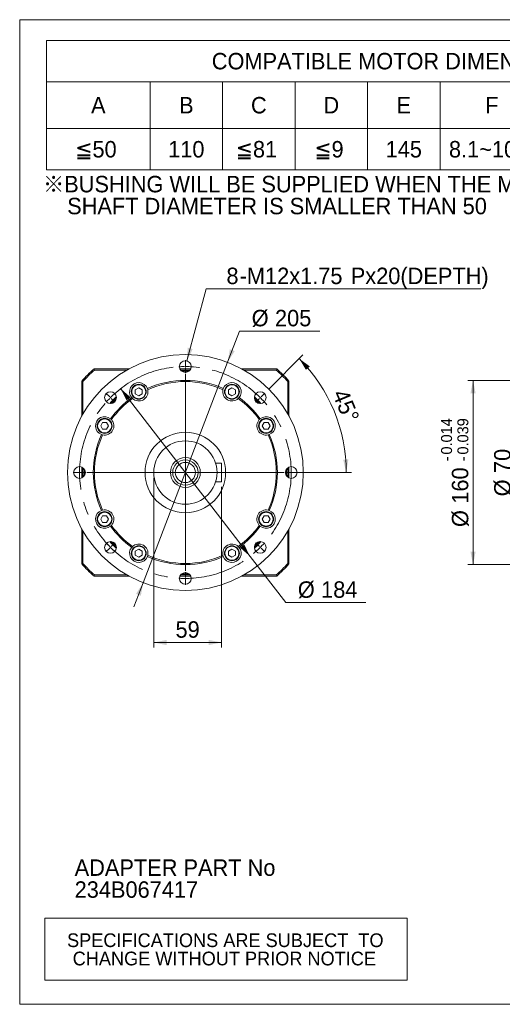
# Model space of a CAD drawing. Header units: millimetres. Extents: x 45 to 1292, y 45 to 900.
# Tile 1 of 4: x 45 to 464, y 45 to 900. Entities that reach past the tile are written whole.
import ezdxf

# ---------------------------------------------------------------- set-up
doc = ezdxf.new("R2010")
doc.units = ezdxf.units.MM
doc.header["$LTSCALE"] = 4.5
doc.linetypes.add('CENTERX2', pattern=[20.32, 12.7, -2.54, 2.54, -2.54])
doc.styles.add('SLDTEXTSTYLE0', font='ARIAL.TTF', dxfattribs={"width": 0.948})
doc.styles.add('SLDTEXTSTYLE4', font='ARIAL.TTF', dxfattribs={"width": 0.948, "bigfont": 'bigfont'})
doc.styles.add('SLDTEXTSTYLE5', font='MINGLIU.TTC', dxfattribs={"bigfont": 'bigfont'})
doc.dimstyles.new('SLDDIMSTYLE2', dxfattribs={"dimtxt": 13.868921, "dimasz": 11.25, "dimexe": 0, "dimexo": 0.0625, "dimgap": 3.46723, "dimtad": 1, "dimdec": 4, "dimrnd": 1e-09, "dimzin": 12, "dimdsep": 46, "dimtxsty": 'SLDTEXTSTYLE0', "dimsah": 1, "dimcen": 0.09, "dimadec": 0, "dimazin": 0, "dimtfac": 1, "dimtdec": 4, "dimtofl": 0, "dimtmove": 0, "dimatfit": 3, "dimfxl": 0, "dimtolj": 1, "dimtzin": 12, "dimarcsym": 0})
doc.dimstyles.new('SLDDIMSTYLE3', dxfattribs={"dimtxt": 13.868921, "dimasz": 11.25, "dimexe": 0, "dimexo": 0.0625, "dimgap": 3.46723, "dimtad": 1, "dimdec": 4, "dimrnd": 1e-09, "dimzin": 12, "dimdsep": 46, "dimtxsty": 'SLDTEXTSTYLE0', "dimsah": 1, "dimcen": 0.09, "dimadec": 0, "dimazin": 0, "dimtol": 1, "dimtp": -0.014, "dimtm": 0.039, "dimtfac": 1, "dimtdec": 3, "dimtofl": 0, "dimtmove": 0, "dimatfit": 3, "dimfxl": 0, "dimtolj": 1, "dimarcsym": 0})
doc.dimstyles.new('SLDDIMSTYLE6', dxfattribs={"dimtxt": 13.868921, "dimasz": 11.25, "dimexe": 0, "dimexo": 0.0625, "dimgap": 3.46723, "dimtad": 0, "dimtih": 1, "dimtoh": 1, "dimdec": 4, "dimrnd": 1e-09, "dimzin": 12, "dimdsep": 46, "dimtxsty": 'SLDTEXTSTYLE0', "dimsah": 1, "dimcen": 0.09, "dimadec": 0, "dimazin": 0, "dimtfac": 1, "dimtdec": 4, "dimtmove": 0, "dimatfit": 3, "dimfxl": 0, "dimtolj": 1, "dimtzin": 12, "dimarcsym": 0})
doc.dimstyles.new('SLDDIMSTYLE7', dxfattribs={"dimtxt": 13.868921, "dimasz": 11.25, "dimexe": 0, "dimexo": 0.0625, "dimgap": 3.46723, "dimtad": 0, "dimtih": 1, "dimtoh": 1, "dimdec": 0, "dimrnd": 1e-09, "dimzin": 12, "dimdsep": 46, "dimtxsty": 'SLDTEXTSTYLE0', "dimsah": 1, "dimcen": 0.09, "dimadec": 0, "dimazin": 0, "dimtfac": 1, "dimtdec": 4, "dimtofl": 0, "dimtmove": 0, "dimatfit": 3, "dimfxl": 0, "dimtolj": 1, "dimtzin": 12, "dimarcsym": 0})
doc.dimstyles.new('SLDDIMSTYLE8', dxfattribs={"dimtxt": 13.868921, "dimasz": 11.25, "dimexe": 0, "dimexo": 0.0625, "dimgap": 3.46723, "dimtad": 1, "dimdec": 4, "dimlfac": 4.5, "dimzin": 12, "dimdsep": 46, "dimtxsty": 'SLDTEXTSTYLE0', "dimsah": 1, "dimcen": 0.09, "dimadec": 4, "dimazin": 0, "dimtfac": 1, "dimtdec": 4, "dimtofl": 0, "dimtmove": 0, "dimatfit": 3, "dimfxl": 0, "dimtolj": 1, "dimtzin": 12, "dimarcsym": 0})

# ---------------------------------------------------------------- blocks, each defined once
blk = doc.blocks.new('SW_NOTE_0')
at = {"color": 0, "linetype": 'Continuous', "lineweight": 0, "attachment_point": 1, "style": 'SLDTEXTSTYLE0'}
for s, insert, char_height in [('ADAPTER PART No', (0, 18.42), 14.2875), ('234B067417', (0, -0.63), 14.287)]:
    blk.add_mtext(s, dxfattribs=dict(at, insert=insert, char_height=char_height))
blk = doc.blocks.new('SW_NOTE_1')
at = {"color": 0, "linetype": 'Continuous', "lineweight": 0, "char_height": 14.2875, "attachment_point": 1}
for s, insert, style in [('\\M+181A6BUSHING WILL BE SUPPLIED WHEN THE MOTOR', (0, 18.42), 'SLDTEXTSTYLE4'), ('    SHAFT DIAMETER IS SMALLER THAN 50', (0, -0.63), 'SLDTEXTSTYLE0')]:
    blk.add_mtext(s, dxfattribs=dict(at, insert=insert, style=style))
blk = doc.blocks.new('SW_TABLEANNOTATION_0')
at = {"color": 0, "linetype": 'Continuous', "lineweight": 0}
for p, q in [((0, 0), (0, -112.5)), ((612, 0), (0, 0)), ((612, -112.5), (612, 0)), ((0, -36), (612, -36)), ((90, -36), (90, -112.5)), ((153, -36), (153, -112.5)), ((216, -36), (216, -112.5)), ((279, -36), (279, -112.5)), ((342, -36), (342, -112.5)), ((432, -36), (432, -112.5)), ((522, -36), (522, -112.5)), ((0, -76.5), (612, -76.5)), ((0, -112.5), (612, -112.5))]:
    blk.add_line(p, q, dxfattribs=at)
at = {"color": 0, "linetype": 'Continuous', "lineweight": 0, "attachment_point": 1}
for s, insert, char_height, style in [('COMPATIBLE MOTOR DIMENSIONS', (143.55, -10.88), 14.2875, 'SLDTEXTSTYLE0'), ('A', (38.65, -49.13), 14.29, 'SLDTEXTSTYLE0'), ('B', (115.15, -49.13), 14.29, 'SLDTEXTSTYLE0'), ('C', (177.62, -49.13), 14.29, 'SLDTEXTSTYLE0'), ('D', (240.62, -49.13), 14.29, 'SLDTEXTSTYLE0'), ('E', (304.15, -49.13), 14.29, 'SLDTEXTSTYLE0'), ('F', (381.18, -49.13), 14.29, 'SLDTEXTSTYLE0'), ('H', (470.12, -49.13), 14.29, 'SLDTEXTSTYLE0'), ('L', (561.71, -49.13), 14.29, 'SLDTEXTSTYLE0'), ('\\M+1818550', (24.89, -87.38), 14.287, 'SLDTEXTSTYLE4'), ('110', (105.63, -87.38), 14.287, 'SLDTEXTSTYLE0'), ('\\M+1818581', (164.39, -87.38), 14.287, 'SLDTEXTSTYLE4'), ('\\M+181859', (232.68, -87.38), 14.287, 'SLDTEXTSTYLE4'), ('145', (294.63, -87.38), 14.287, 'SLDTEXTSTYLE0'), ('8.1~10.0', (349.69, -87.38), 14.287, 'SLDTEXTSTYLE0'), ('160~200', (439.69, -87.38), 14.287, 'SLDTEXTSTYLE0'), ('\\M+18186', (536.84, -87.83), 14.287, 'SLDTEXTSTYLE5'), ('C-10', (555.89, -87.52), 14.287, 'SLDTEXTSTYLE0')]:
    blk.add_mtext(s, dxfattribs=dict(at, insert=insert, char_height=char_height, style=style))
blk = doc.blocks.new('SW_TABLEANNOTATION_1')
at = {"color": 0, "linetype": 'Continuous', "lineweight": 0}
for p, q in [((0, 0), (0, -54)), ((315, 0), (0, 0)), ((315, -54), (315, 0)), ((0, -54), (315, -54))]:
    blk.add_line(p, q, dxfattribs=at)
at = {"color": 0, "linetype": 'Continuous', "lineweight": 0, "char_height": 11.9062, "attachment_point": 1, "style": 'SLDTEXTSTYLE0'}
for s, insert in [(' SPECIFICATIONS ARE SUBJECT  TO ', (15.07, -13.28)), ('CHANGE WITHOUT PRIOR NOTICE', (24.33, -29.16))]:
    blk.add_mtext(s, dxfattribs=dict(at, insert=insert))
blk = doc.blocks.new('*D12')
at = {"color": 7, "linetype": 'Continuous', "lineweight": 0}
for p, q in [((625.26, 541.8), (471.26, 541.8)), ((475.76, 541.8), (475.76, 471.8)), ((625.26, 471.8), (471.26, 471.8))]:
    blk.add_line(p, q, dxfattribs=at)
for points in [[(475.76, 541.8), (473.51, 530.55), (478.01, 530.55)], [(475.76, 471.8), (478.01, 483.05), (473.51, 483.05)]]:
    blk.add_solid(points, dxfattribs=at)
at = {"color": 7, "linetype": 'Continuous', "lineweight": 0, "char_height": 14.287, "attachment_point": 1, "rotation": 90, "style": 'SLDTEXTSTYLE0'}
for s, insert in [('70', (457.34, 506.33)), ('%%c', (457.34, 486.1))]:
    blk.add_mtext(s, dxfattribs=dict(at, insert=insert))
blk = doc.blocks.new('*D13')
at = {"color": 7, "linetype": 'Continuous', "lineweight": 0}
for p, q in [((628.76, 586.8), (434.54, 586.8)), ((439.04, 586.8), (439.04, 426.8)), ((628.76, 426.8), (434.54, 426.8))]:
    blk.add_line(p, q, dxfattribs=at)
for points in [[(439.04, 586.8), (436.79, 575.55), (441.29, 575.55)], [(439.04, 426.8), (441.29, 438.05), (436.79, 438.05)]]:
    blk.add_solid(points, dxfattribs=at)
at = {"color": 7, "linetype": 'Continuous', "lineweight": 0, "attachment_point": 1, "rotation": 90, "style": 'SLDTEXTSTYLE0'}
for s, insert, char_height in [('0.014', (411.24, 522.37), 9.525), ('0.039', (425.43, 522.37), 9.525), ('-', (411.24, 516.56), 9.52), ('-', (425.43, 516.56), 9.52), ('160', (420.62, 479.7), 14.287), ('%%c', (420.62, 459.47), 14.287)]:
    blk.add_mtext(s, dxfattribs=dict(at, insert=insert, char_height=char_height))
blk = doc.blocks.new('*D28')
at = {"color": 7, "linetype": 'Continuous', "lineweight": 0}
for p, q in [((132.77, 579.61), (245.24, 433.98)), ((245.24, 433.98), (276.22, 393.86)), ((276.22, 393.86), (345.86, 393.86))]:
    blk.add_line(p, q, dxfattribs=at)
for points in [[(132.77, 579.61), (137.87, 569.33), (141.43, 572.08)], [(245.24, 433.98), (240.14, 444.26), (236.58, 441.51)]]:
    blk.add_solid(points, dxfattribs=at)
at = {"color": 7, "linetype": 'Continuous', "lineweight": 0, "char_height": 14.287, "attachment_point": 1, "style": 'SLDTEXTSTYLE0'}
for s, insert in [('%%c', (286.74, 412.28)), ('184', (306.97, 412.28))]:
    blk.add_mtext(s, dxfattribs=dict(at, insert=insert))
blk = doc.blocks.new('*D29')
at = {"color": 7, "linetype": 'Continuous', "lineweight": 0}
for p, q in [((190.32, 603.72), (207.06, 666.27)), ((207.06, 666.27), (445.9, 666.27))]:
    blk.add_line(p, q, dxfattribs=at)
blk.add_solid([(190.32, 603.72), (195.4, 614.01), (191.06, 615.17)], dxfattribs=at)
at = {"color": 7, "linetype": 'Continuous', "lineweight": 0, "attachment_point": 1, "style": 'SLDTEXTSTYLE0'}
for s, insert, char_height in [('8', (224.72, 684.69), 14.29), ('M12x1.75', (242.48, 684.69), 14.287), ('Px20(DEPTH)', (332.76, 684.69), 14.2875), ('-', (236.14, 684.69), 14.29)]:
    blk.add_mtext(s, dxfattribs=dict(at, insert=insert, char_height=char_height))
blk = doc.blocks.new('*D30')
at = {"color": 7, "linetype": 'Continuous', "lineweight": 0}
for p, q in [((161.5, 502.3), (161.5, 354.7)), ((220.5, 494.3), (220.5, 354.7)), ((161.5, 359.2), (220.5, 359.2))]:
    blk.add_line(p, q, dxfattribs=at)
for points in [[(161.5, 359.2), (172.75, 356.95), (172.75, 361.45)], [(220.5, 359.2), (209.25, 361.45), (209.25, 356.95)]]:
    blk.add_solid(points, dxfattribs=at)
at = {"color": 7, "linetype": 'Continuous', "lineweight": 0, "insert": (180.43, 377.61), "char_height": 14.287, "attachment_point": 1, "style": 'SLDTEXTSTYLE0'}
blk.add_mtext('59', dxfattribs=at)
blk = doc.blocks.new('*D31')
at = {"color": 7, "linetype": 'Continuous', "lineweight": 0}
for p, q in [((225.73, 602.49), (236.14, 629.61)), ((236.14, 629.61), (305.78, 629.61)), ((152.28, 411.1), (225.73, 602.49)), ((152.28, 411.1), (144.22, 390.09))]:
    blk.add_line(p, q, dxfattribs=at)
for points in [[(225.73, 602.49), (231.86, 612.19), (227.66, 613.8)], [(152.28, 411.1), (146.15, 401.4), (150.35, 399.79)]]:
    blk.add_solid(points, dxfattribs=at)
at = {"color": 7, "linetype": 'Continuous', "lineweight": 0, "char_height": 14.287, "attachment_point": 1, "style": 'SLDTEXTSTYLE0'}
for s, insert in [('%%c', (246.66, 648.03)), ('205', (266.89, 648.03))]:
    blk.add_mtext(s, dxfattribs=dict(at, insert=insert))
blk = doc.blocks.new('*D32')
at = {"color": 7, "linetype": 'Continuous', "lineweight": 0}
for p, q in [((261.2, 578.99), (291.07, 608.86)), ((279, 506.8), (333.35, 506.8))]:
    blk.add_line(p, q, dxfattribs=at)
blk.add_arc((189, 506.8), 139.85, 0, 45, dxfattribs=at)
for points in [[(287.89, 605.68), (293.87, 595.89), (297.17, 598.94)], [(328.85, 506.8), (330.65, 518.13), (326.15, 517.95)]]:
    blk.add_solid(points, dxfattribs=at)
at = {"color": 7, "linetype": 'Continuous', "lineweight": 0, "insert": (329.71, 580.66), "char_height": 14.287, "attachment_point": 1, "rotation": 292.5, "style": 'SLDTEXTSTYLE0'}
blk.add_mtext('45°', dxfattribs=at)
blk = doc.blocks.new('SW_CENTERMARKSYMBOL_0')
at = {"color": 0, "linetype": 'Continuous', "lineweight": 0}
for p, q in [((0, 1), (0, 5.6)), ((0, 0), (0, 0.5)), ((0, 0), (0, -0.5)), ((0, -1), (0, -5.6)), ((0, -91), (0, -6.5)), ((-65.76, -26.24), (-69.01, -22.99)), ((65.76, -26.24), (69.01, -22.99)), ((-65.05, -26.95), (-65.41, -26.59)), ((-65.05, -26.95), (-64.7, -27.3)), ((-64.35, -27.65), (-61.09, -30.91)), ((64.35, -27.65), (61.09, -30.91)), ((65.05, -26.95), (64.7, -27.3)), ((65.05, -26.95), (65.41, -26.59)), ((-93, -92), (-97.6, -92)), ((-92, -92), (-92.5, -92)), ((-92, -92), (-91.5, -92)), ((-91, -92), (-86.4, -92)), ((-1, -92), (-85.5, -92)), ((0, -92), (-0.5, -92)), ((0, -92), (0, -91.5)), ((0, -92), (0, -92.5)), ((0, -92), (0.5, -92)), ((0, -93), (0, -177.5)), ((1, -92), (85.5, -92)), ((91, -92), (86.4, -92)), ((92, -92), (91.5, -92)), ((92, -92), (92.5, -92)), ((93, -92), (97.6, -92)), ((-64.35, -156.35), (-61.09, -153.09)), ((64.35, -156.35), (61.09, -153.09)), ((-65.76, -157.76), (-69.01, -161.01)), ((-65.05, -157.05), (-65.41, -157.41)), ((-65.05, -157.05), (-64.7, -156.7)), ((65.05, -157.05), (64.7, -156.7)), ((65.05, -157.05), (65.41, -157.41)), ((65.76, -157.76), (69.01, -161.01)), ((0, -183), (0, -178.4)), ((0, -184), (0, -183.5)), ((0, -184), (0, -184.5)), ((0, -185), (0, -189.6))]:
    blk.add_line(p, q, dxfattribs=at)
for start, end in [(90, 90.31139), (89.68861, 90), (90.62278, 93.48757), (86.51243, 89.37722), (131.51243, 134.37722), (45.62278, 48.48757), (135.62278, 138.48757), (135, 135.31139), (134.68861, 135), (45, 45.31139), (44.68861, 45), (41.51243, 44.37722), (179.68861, 180), (180, 180.31139), (176.51243, 179.37722), (180.62278, 183.48757), (0.62278, 3.48757), (356.51243, 359.37722), (0, 0.31139), (359.68861, 0), (221.51243, 224.37722), (315.62278, 318.48757), (224.68861, 225), (225, 225.31139), (225.62278, 228.48757), (311.51243, 314.37722), (314.68861, 315), (315, 315.31139), (266.51243, 269.37722), (269.68861, 270), (270, 270.31139), (270.62278, 273.48757)]:
    blk.add_arc((0, -92), 92, start, end, dxfattribs=at)

msp = doc.modelspace()

# ---------------------------------------------------------------- linework, layer by layer
at = {"color": 7, "linetype": 'Continuous', "lineweight": 0}
for p, q in [((45, 900), (1291.5, 900)), ((45, 45), (45, 900)), ((45, 45), (1291.5, 45))]:
    msp.add_line(p, q, dxfattribs=at)
at = {"color": 7, "linetype": 'Continuous', "lineweight": 15}
for p, q in [((110.011056, 595.795051), (109.632186, 596.795053)), ((109.632186, 596.795053), (139.951184, 596.795053)), ((138.159372, 595.795051), (110.011056, 595.795051)), ((184.313245, 596.795053), (193.696208, 596.795053)), ((193.129045, 595.795051), (184.880408, 595.795051)), ((238.058269, 596.795053), (268.377267, 596.795053)), ((267.998397, 595.795051), (239.850081, 595.795051)), ((267.998397, 595.795051), (268.377267, 596.795053)), ((99.004723, 555.848592), (99.004723, 586.16759)), ((99.004723, 586.16759), (100.004725, 585.78872)), ((100.004725, 585.78872), (100.004725, 557.640404)), ((278.004728, 585.78872), (279.00473, 586.16759)), ((278.004728, 557.640404), (278.004728, 585.78872)), ((279.00473, 586.16759), (279.00473, 555.848592)), ((148.504726, 580.407211), (145.504728, 578.675159)), ((145.504728, 578.675159), (145.504728, 575.211057)), ((145.504728, 575.211057), (148.504726, 573.479005)), ((151.504725, 578.675159), (148.504726, 580.407211)), ((148.504726, 573.479005), (151.504725, 575.211057)), ((151.504725, 575.211057), (151.504725, 578.675159)), ((156.307012, 578.710691), (156.022165, 579.67955)), ((221.987288, 579.67955), (221.702441, 578.710691)), ((229.504727, 580.407211), (226.504728, 578.675159)), ((226.504728, 578.675159), (226.504728, 575.211057)), ((226.504728, 575.211057), (229.504727, 573.479005)), ((232.504725, 578.675159), (229.504727, 580.407211)), ((229.504727, 573.479005), (232.504725, 575.211057)), ((232.504725, 575.211057), (232.504725, 578.675159)), ((142.376177, 571.801038), (143.072814, 571.06992)), ((234.936639, 571.06992), (235.633276, 571.801038)), ((117.124617, 550.295048), (115.392566, 547.29505)), ((115.392566, 547.29505), (117.124617, 544.295051)), ((120.58872, 550.295048), (117.124617, 550.295048)), ((122.320771, 547.29505), (120.58872, 550.295048)), ((120.58872, 544.295051), (122.320771, 547.29505)), ((124.729857, 552.726963), (123.998739, 553.423599)), ((254.010714, 553.423599), (253.279596, 552.726963)), ((257.420733, 550.295048), (255.688682, 547.29505)), ((255.688682, 547.29505), (257.420733, 544.295051)), ((260.884836, 550.295048), (257.420733, 550.295048)), ((262.616887, 547.29505), (260.884836, 550.295048)), ((260.884836, 544.295051), (262.616887, 547.29505)), ((116.120226, 539.777611), (117.089085, 539.492765)), ((117.124617, 544.295051), (120.58872, 544.295051)), ((257.420733, 544.295051), (260.884836, 544.295051)), ((260.920368, 539.492765), (261.889227, 539.777611)), ((220.504727, 514.79505), (215.315372, 514.79505)), ((220.504727, 514.79505), (220.504727, 498.795049)), ((99.004723, 502.103568), (99.004723, 511.486531)), ((100.004725, 510.919368), (100.004725, 502.670731)), ((278.004728, 502.670731), (278.004728, 510.919368)), ((279.00473, 511.486531), (279.00473, 502.103568)), ((220.504727, 498.795049), (215.315372, 498.795049)), ((117.089085, 474.097335), (116.120226, 473.812488)), ((261.889227, 473.812488), (260.920368, 474.097335)), ((117.124617, 469.295048), (115.392566, 466.29505)), ((115.392566, 466.29505), (117.124617, 463.295051)), ((120.58872, 469.295048), (117.124617, 469.295048)), ((117.124617, 463.295051), (120.58872, 463.295051)), ((122.320771, 466.29505), (120.58872, 469.295048)), ((120.58872, 463.295051), (122.320771, 466.29505)), ((257.420733, 469.295048), (255.688682, 466.29505)), ((255.688682, 466.29505), (257.420733, 463.295051)), ((260.884836, 469.295048), (257.420733, 469.295048)), ((257.420733, 463.295051), (260.884836, 463.295051)), ((262.616887, 466.29505), (260.884836, 469.295048)), ((260.884836, 463.295051), (262.616887, 466.29505)), ((99.004723, 427.42251), (99.004723, 457.741507)), ((100.004725, 455.949695), (100.004725, 427.801379)), ((123.998739, 460.1665), (124.729857, 460.863137)), ((253.279596, 460.863137), (254.010714, 460.1665)), ((278.004728, 427.801379), (278.004728, 455.949695)), ((279.00473, 457.741507), (279.00473, 427.42251)), ((143.072814, 442.52018), (142.376177, 441.789062)), ((148.504726, 440.111094), (145.504728, 438.379043)), ((145.504728, 438.379043), (145.504728, 434.91494)), ((151.504725, 438.379043), (148.504726, 440.111094)), ((151.504725, 434.91494), (151.504725, 438.379043)), ((229.504727, 440.111094), (226.504728, 438.379043)), ((226.504728, 438.379043), (226.504728, 434.91494)), ((232.504725, 438.379043), (229.504727, 440.111094)), ((232.504725, 434.91494), (232.504725, 438.379043)), ((235.633276, 441.789062), (234.936639, 442.52018)), ((99.004723, 427.42251), (100.004725, 427.801379)), ((145.504728, 434.91494), (148.504726, 433.182889)), ((148.504726, 433.182889), (151.504725, 434.91494)), ((156.022165, 433.91055), (156.307012, 434.879408)), ((221.702441, 434.879408), (221.987288, 433.91055)), ((226.504728, 434.91494), (229.504727, 433.182889)), ((229.504727, 433.182889), (232.504725, 434.91494)), ((278.004728, 427.801379), (279.00473, 427.42251)), ((109.632186, 416.795046), (110.011056, 417.795048)), ((139.951184, 416.795046), (109.632186, 416.795046)), ((110.011056, 417.795048), (138.159372, 417.795048)), ((193.696208, 416.795046), (184.313245, 416.795046)), ((184.880408, 417.795048), (193.129045, 417.795048)), ((189.004727, 417.795048), (184.949264, 417.887495)), ((193.060189, 417.887495), (189.004727, 417.795048)), ((268.377267, 416.795046), (238.058269, 416.795046)), ((239.850081, 417.795048), (267.998397, 417.795048)), ((268.377267, 416.795046), (267.998397, 417.795048))]:
    msp.add_line(p, q, dxfattribs=at)
at = {"color": 8, "linetype": 'Continuous', "lineweight": 15}
for p, q in [((185.91089, 418.849454), (189.004727, 418.79505)), ((189.004727, 418.79505), (192.098563, 418.849454))]:
    msp.add_line(p, q, dxfattribs=at)
at = {"color": 7, "linetype": 'Continuous', "lineweight": 15, "flags": 128}
for points in [[(184.949264, 595.702604), (189.004727, 595.795051), (193.060189, 595.702604)], [(100.097172, 502.739587), (100.004725, 506.79505), (100.097172, 510.850512)], [(277.912281, 510.850512), (278.004728, 506.79505), (277.912281, 502.739587)], [(278.004728, 506.79505), (277.926661, 503.068117), (277.912281, 502.739587)], [(254.739508, 446.795561), (251.274764, 443.206982), (249.004215, 441.060268)], [(193.060189, 417.887495), (190.868602, 417.814569), (189.004727, 417.795048)]]:
    msp.add_lwpolyline(points, dxfattribs=at)
at = {"color": 8, "linetype": 'Continuous', "lineweight": 15, "flags": 128}
for points in [[(129.005469, 571.169653), (126.287639, 568.524838), (124.630123, 566.794307)], [(253.37933, 566.794307), (251.721814, 568.524838), (249.003984, 571.169653)], [(101.059131, 509.888886), (101.015806, 508.191254), (101.059131, 503.701213)], [(276.950322, 503.701213), (276.993647, 508.191254), (276.950322, 509.888886)], [(124.630123, 446.795792), (128.277775, 443.106451), (129.005469, 442.420446)], [(249.003984, 442.420446), (249.731678, 443.106451), (253.37933, 446.795792)]]:
    msp.add_lwpolyline(points, dxfattribs=at)
at = {"color": 7, "linetype": 'Continuous', "lineweight": 15}
for centre, radius in [((189.004727, 506.79505), 102.5), ((189.004727, 598.79505), 5.1), ((148.504727, 576.943107), 6.5), ((148.504727, 576.943107), 6.1), ((229.504727, 576.943107), 6.5), ((229.504727, 576.943107), 6.1), ((123.950903, 571.848874), 5.1), ((254.05855, 571.848874), 5.1), ((118.856669, 547.29505), 6.5), ((118.856669, 547.29505), 6.1), ((259.152784, 547.29505), 6.5), ((259.152784, 547.29505), 6.1), ((189.004727, 506.79505), 35), ((189.004727, 506.79505), 27.5), ((189.004727, 506.79505), 13), ((189.004727, 506.79505), 11), ((189.004727, 506.79505), 8.75), ((97.004727, 506.79505), 5.1), ((281.004727, 506.79505), 5.1), ((118.856669, 466.29505), 6.5), ((118.856669, 466.29505), 6.1), ((259.152784, 466.29505), 6.5), ((259.152784, 466.29505), 6.1), ((123.950903, 441.741226), 5.1), ((254.05855, 441.741226), 5.1), ((148.504727, 436.646992), 6.5), ((148.504727, 436.646992), 6.1), ((229.504727, 436.646992), 6.5), ((229.504727, 436.646992), 6.1), ((189.004727, 414.79505), 5.1)]:
    msp.add_circle(centre, radius, dxfattribs=at)
at = {"color": 7, "linetype": 'CENTERX2', "lineweight": 0}
msp.add_circle((189.004727, 506.79505), 92, dxfattribs=at)
at = {"color": 7, "linetype": 'Continuous', "lineweight": 15}
for centre, radius, start, end in [((189.004727, 506.79505), 120, 131.409622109, 138.590377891), ((189.004727, 506.79505), 119, 131.591277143, 138.408722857), ((189.004727, 506.79505), 119, 41.591277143, 48.408722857), ((189.004727, 506.79505), 120, 41.409622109, 48.590377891), ((148.504727, 576.943107), 8, 20.002156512, 219.997843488), ((189.004727, 506.79505), 80, 65.6517311, 114.3482689), ((189.004727, 506.79505), 79, 65.550243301, 114.449756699), ((229.504727, 576.943107), 8, 320.002156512, 159.997843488), ((148.504727, 576.943107), 8, 227.235285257, 12.764714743), ((229.504727, 576.943107), 8, 167.235285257, 312.764714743), ((189.004727, 506.79505), 89, 132.388298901, 137.611701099), ((189.004727, 506.79505), 80, 125.6517311, 144.3482689), ((189.004727, 506.79505), 79, 125.550243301, 144.449756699), ((189.004727, 506.79505), 79, 35.550243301, 54.449756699), ((189.004727, 506.79505), 80, 35.6517311, 54.3482689), ((189.004727, 506.79505), 89, 42.388298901, 47.611701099), ((118.856669, 547.29505), 8, 50.002156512, 249.997843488), ((118.856669, 547.29505), 8, 257.235285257, 42.764714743), ((259.152784, 547.29505), 8, 137.235285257, 282.764714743), ((259.152784, 547.29505), 8, 290.002156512, 129.997843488), ((189.004727, 506.79505), 80, 155.6517311, 204.3482689), ((189.004727, 506.79505), 79, 155.550243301, 204.449756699), ((189.004727, 506.79505), 79, 335.550243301, 24.449756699), ((189.004727, 506.79505), 80, 335.6517311, 24.3482689), ((118.856669, 466.29505), 8, 110.002156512, 309.997843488), ((118.856669, 466.29505), 8, 317.235285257, 102.764714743), ((259.152784, 466.29505), 8, 77.235285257, 222.764714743), ((259.152784, 466.29505), 8, 230.002156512, 69.997843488), ((189.004727, 506.79505), 80, 215.6517311, 234.3482689), ((189.004727, 506.79505), 79, 215.550243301, 234.449756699), ((189.004727, 506.79505), 79, 305.550243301, 324.449756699), ((189.004727, 506.79505), 80, 305.6517311, 324.3482689), ((189.004727, 506.79505), 89, 222.388298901, 227.611701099), ((148.504727, 436.646992), 8, 347.235285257, 132.764714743), ((229.504727, 436.646992), 8, 47.235285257, 192.764714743), ((189.004727, 506.79505), 89, 312.388298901, 317.611701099), ((148.504727, 436.646992), 8, 140.002156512, 339.997843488), ((229.504727, 436.646992), 8, 200.002156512, 39.997843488), ((189.004727, 506.79505), 119, 221.591277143, 228.408722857), ((189.004727, 506.79505), 80, 245.6517311, 294.3482689), ((189.004727, 506.79505), 79, 245.550243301, 294.449756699), ((189.004727, 506.79505), 119, 311.591277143, 318.408722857), ((189.004727, 506.79505), 120, 221.409622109, 228.590377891), ((189.004727, 506.79505), 120, 311.409622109, 318.590377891)]:
    msp.add_arc(centre, radius, start, end, dxfattribs=at)
at = {"color": 8, "linetype": 'Continuous', "lineweight": 15}
msp.add_arc((189.004727, 506.79505), 88, 87.985223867, 92.014776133, dxfattribs=at)

# ---------------------------------------------------------------- block references
at = {"color": 7, "linetype": 'Continuous', "lineweight": 0}
for name, p in [('SW_TABLEANNOTATION_0', (68.401411, 882.027406)), ('SW_NOTE_1', (65.25, 745.95)), ('SW_CENTERMARKSYMBOL_0', (189.004727, 598.79505)), ('SW_NOTE_0', (92.777674, 152.41856)), ('SW_TABLEANNOTATION_1', (66.736622, 119.88179))]:
    msp.add_blockref(name, p, dxfattribs=at)

# ---------------------------------------------------------------- dimensions: what is measured, and where the dimension line sits
dim = msp.add_diameter_dim_2p(p1=(188.255222, 595.993578), p2=(190.322821, 603.721776), text='<>-M12x1.75Px20(DEPTH)\\P', dimstyle='SLDDIMSTYLE7', override={"dimpost": '<>'}, dxfattribs=at)
dim.commit()
dim.dimension.update_dxf_attribs({"geometry": '*D29', "text_midpoint": (328.167973, 676.919005), "dimtype": 163})
for p1, p2, picture, middle in [((225.73112, 602.48947), (152.278333, 411.10063), '*D31', (272.646475, 640.257435)), ((245.239743, 433.982805), (132.76971, 579.607294), '*D28', (312.730079, 404.51019))]:
    dim = msp.add_diameter_dim_2p(p1=p1, p2=p2, dimstyle='SLDDIMSTYLE6', dxfattribs=at)
    dim.commit()
    dim.dimension.update_dxf_attribs({"geometry": picture, "text_midpoint": middle, "dimtype": 163})
dim = msp.add_angular_dim_2l(base=(318.205407, 560.311724), line1=((274.501643, 506.79505), (103.50781, 506.79505)), line2=((258.018348, 575.808671), (250.098752, 567.889076)), dimstyle='SLDDIMSTYLE8', dxfattribs=at)
dim.commit()
dim.dimension.update_dxf_attribs({"geometry": '*D32', "text_midpoint": (318.205407, 560.311724), "dimtype": 162})
for base, p1, p2, dimstyle, picture, middle in [((439.037961, 426.79505), (633.260168, 586.79505), (633.260168, 426.79505), 'SLDDIMSTYLE3', '*D13', (439.037961, 506.79505)), ((475.760168, 471.79505), (629.760168, 541.79505), (629.760168, 471.79505), 'SLDDIMSTYLE2', '*D12', (475.760168, 506.79505))]:
    dim = msp.add_linear_dim(base=base, p1=p1, p2=p2, angle=90, text='%%c<>', dimstyle=dimstyle, dxfattribs=at)
    dim.commit()
    dim.dimension.update_dxf_attribs({"geometry": picture, "text_midpoint": middle, "dimtype": 160})
dim = msp.add_linear_dim(base=(220.504727, 359.196222), p1=(161.504727, 506.79505), p2=(220.504727, 498.79505), dimstyle='SLDDIMSTYLE2', dxfattribs=at)
dim.commit()
dim.dimension.update_dxf_attribs({"geometry": '*D30', "text_midpoint": (191.004727, 359.196222), "dimtype": 160})

doc.saveas('drawing.dxf')
